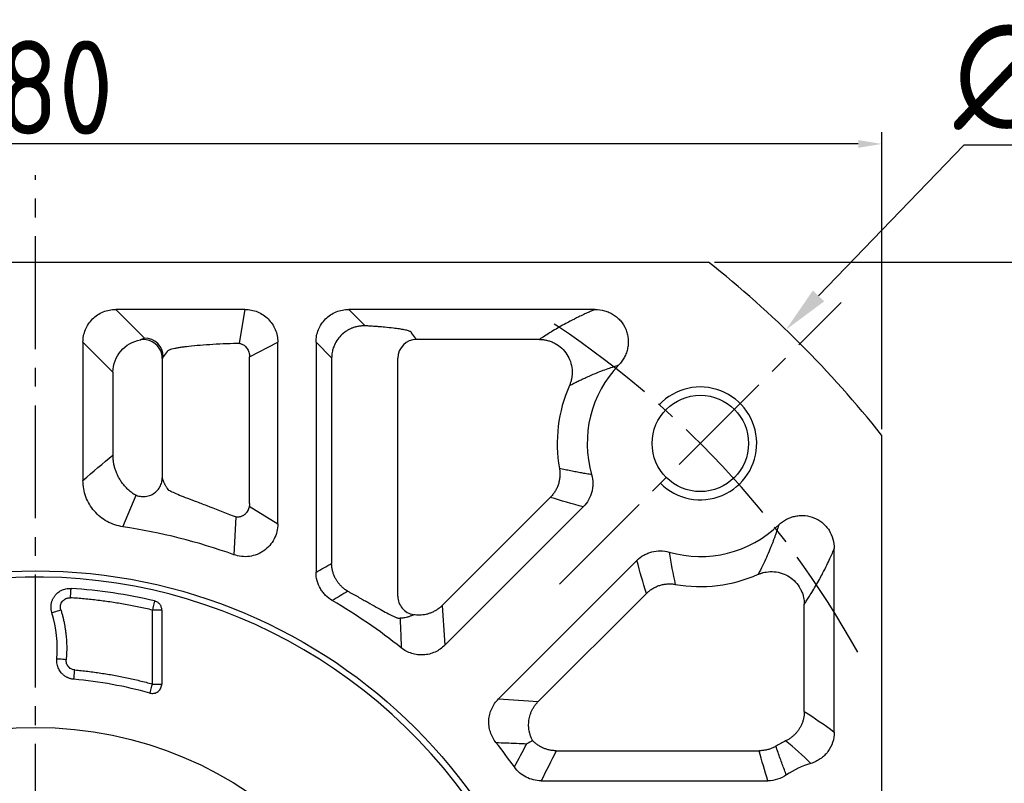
# Model space of a CAD drawing. Header units: millimetres. Extents: x 2020 to 3108, y 344 to 1109.
# Tile 10 of 17: x 2235 to 2340, y 861 to 942. Entities that reach past the tile are written whole.
import ezdxf

# ---------------------------------------------------------------- set-up
doc = ezdxf.new("R2010")
doc.units = ezdxf.units.MM
doc.linetypes.add('点画线', pattern=[18, 12, -2, 2, -2])
for name, color, linetype in [('6文字层', 3, 'Continuous'), ('7中心线层', 7, '点画线'), ('标注线', 7, 'Continuous')]:
    doc.layers.add(name, color=color, linetype=linetype)
doc.layers.add('粗实线', color=7, linetype='Continuous', lineweight=40)
doc.layers.add('细实线', color=211, linetype='Continuous', lineweight=18)
doc.styles.add('工程字', font='gbenor.shx', dxfattribs={"bigfont": 'gbcbig.shx'})
doc.dimstyles.new('ISO-25', dxfattribs={"dimtxt": 2.5, "dimasz": 2.5, "dimexe": 1.25, "dimexo": 0.625, "dimtad": 1, "dimtxsty": 'Standard', "dimcen": 2.5, "dimadec": 0, "dimazin": 0, "dimtfac": 1, "dimtmove": 0, "dimatfit": 3, "dimfxl": 1, "dimarcsym": 0})
doc.dimstyles.new('ISO-25-1', dxfattribs={"dimtxt": 11, "dimasz": 5, "dimexe": 1.25, "dimexo": 1, "dimgap": 2, "dimtad": 1, "dimtoh": 1, "dimtxsty": '工程字', "dimcen": 2, "dimadec": 0, "dimazin": 0, "dimtfac": 1, "dimtmove": 0, "dimatfit": 3, "dimfxl": 1, "dimarcsym": 0})

# ---------------------------------------------------------------- blocks, each defined once
blk = doc.blocks.new('*D111')
at = {"layer": '6文字层', "color": 0, "lineweight": -2}
for p, q in [((2308.87, 916.51), (2349.28, 916.51)), ((2348.03, 914.01), (2348.03, 739.01)), ((2308.87, 736.51), (2349.28, 736.51))]:
    blk.add_line(p, q, dxfattribs=at)
at = {"layer": '6文字层', "color": 0}
for points in [[(2348.45, 914.01), (2347.62, 914.01), (2348.03, 916.51)], [(2347.62, 739.01), (2348.45, 739.01), (2348.03, 736.51)]]:
    blk.add_solid(points, dxfattribs=at)
at = {"layer": 'Defpoints', "color": 0}
for p in [(2308.24, 916.51), (2308.24, 736.51), (2348.03, 736.51)]:
    blk.add_point(p, dxfattribs=at)
at = {"layer": '6文字层', "color": 0, "insert": (2342.03, 826.51), "char_height": 10, "attachment_point": 5, "rotation": 90, "style": '工程字'}
blk.add_mtext('180', dxfattribs=at)
blk = doc.blocks.new('*D113')
at = {"layer": '6文字层', "color": 0, "lineweight": -2}
for p, q in [((2236.66, 824.51), (2236.66, 828.51)), ((2234.66, 826.51), (2238.66, 826.51)), ((2127.82, 734.9), (2156.33, 758.89)), ((2101.06, 734.9), (2127.82, 734.9))]:
    blk.add_line(p, q, dxfattribs=at)
at = {"layer": '6文字层', "color": 0}
blk.add_solid([(2156.86, 758.26), (2155.79, 759.53), (2160.15, 762.11)], dxfattribs=at)
at = {"layer": 'Defpoints', "color": 0}
for p in [(2313.16, 890.91), (2160.15, 762.11)]:
    blk.add_point(p, dxfattribs=at)
at = {"layer": '6文字层', "color": 0, "insert": (2113.44, 742.4), "char_height": 11, "attachment_point": 5, "style": '工程字'}
blk.add_mtext('∅200', dxfattribs=at)
blk = doc.blocks.new('*D114')
at = {"layer": '6文字层', "color": 0, "lineweight": -2}
for p, q in [((2335.39, 928.93), (2319.94, 912.91)), ((2362.14, 928.93), (2335.39, 928.93)), ((2236.66, 824.51), (2236.66, 828.51)), ((2234.66, 826.51), (2238.66, 826.51))]:
    blk.add_line(p, q, dxfattribs=at)
at = {"layer": '6文字层', "color": 0}
blk.add_solid([(2319.34, 913.49), (2320.54, 912.33), (2316.47, 909.31)], dxfattribs=at)
at = {"layer": 'Defpoints', "color": 0}
for p in [(2316.47, 909.31), (2156.84, 743.72)]:
    blk.add_point(p, dxfattribs=at)
at = {"layer": '6文字层', "color": 0, "lineweight": 25, "insert": (2349.76, 936.43), "char_height": 11, "attachment_point": 5, "style": '工程字'}
blk.add_mtext('∅230{}{{\\H0.7x;}{}}', dxfattribs=at)
blk = doc.blocks.new('*D115')
at = {"layer": '6文字层', "color": 0, "lineweight": -2}
for p, q in [((2146.66, 898.73), (2146.66, 930.33)), ((2326.66, 898.73), (2326.66, 930.33)), ((2324.16, 929.08), (2149.16, 929.08))]:
    blk.add_line(p, q, dxfattribs=at)
at = {"layer": '6文字层', "color": 0}
for points in [[(2149.16, 929.49), (2149.16, 928.66), (2146.66, 929.08)], [(2324.16, 928.66), (2324.16, 929.49), (2326.66, 929.08)]]:
    blk.add_solid(points, dxfattribs=at)
at = {"layer": 'Defpoints', "color": 0}
for p in [(2146.66, 929.08), (2146.66, 898.1), (2326.66, 898.1)]:
    blk.add_point(p, dxfattribs=at)
at = {"layer": '6文字层', "color": 0, "insert": (2236.66, 935.08), "char_height": 10, "attachment_point": 5, "style": '工程字'}
blk.add_mtext('180', dxfattribs=at)
blk = doc.blocks.new('*D116')
at = {"layer": '6文字层', "color": 0, "lineweight": -2}
for p, q in [((2322.8, 740.37), (2325.04, 738.13)), ((2236.66, 726.64), (2236.66, 701.52))]:
    blk.add_line(p, q, dxfattribs=at)
blk.add_arc((2236.66, 826.51), 123.74, 271.1576, 313.8424, dxfattribs=at)
at = {"layer": '6文字层', "color": 0}
for points in [[(2322.66, 736.97), (2322.08, 737.56), (2324.15, 739.02)], [(2239.15, 703.21), (2239.16, 702.38), (2236.66, 702.77)]]:
    blk.add_solid(points, dxfattribs=at)
at = {"layer": 'Defpoints', "color": 0}
for p in [(2236.66, 925.76), (2292.38, 770.79), (2322.35, 740.81), (2236.66, 727.26), (2268.68, 706.99)]:
    blk.add_point(p, dxfattribs=at)
at = {"layer": '6文字层', "color": 0, "insert": (2281.71, 717.74), "char_height": 10, "attachment_point": 5, "rotation": 22.5}
blk.add_mtext('45%%d', dxfattribs=at)

msp = doc.modelspace()

# ---------------------------------------------------------------- linework, layer by layer
at = {"layer": '7中心线层'}
for p, q in [((2236.6554, 727.2648), (2236.6554, 925.7604)), ((2292.3782, 882.2353), (2322.3541, 912.2112))]:
    msp.add_line(p, q, dxfattribs=at)
msp.add_arc((2236.6554, 826.5126), 100, 29.009385, 57.167358, dxfattribs=at)
at = {"layer": '标注线'}
for p, q in [((2258.9203, 911.4779), (2258.3216, 907.8807)), ((2259.408, 906.4365), (2262.4118, 907.9864)), ((2245.9376, 888.3546), (2247.342, 891.7214)), ((2259.3831, 890.5483), (2262.4118, 888.6717)), ((2257.9667, 889.4026), (2257.743, 885.3846))]:
    msp.add_line(p, q, dxfattribs=at)
at = {"layer": '粗实线', "color": 0, "lineweight": 30}
for p, q in [((2165.0663, 916.5126), (2308.2445, 916.5126)), ((2326.6554, 898.1017), (2326.6554, 754.9235))]:
    msp.add_line(p, q, dxfattribs=at)
for centre, radius in [((2307.3661, 897.2233), 5.125), ((2236.6554, 826.5126), 57.15), ((2236.6554, 826.5126), 40.5)]:
    msp.add_circle(centre, radius, dxfattribs=at)
for radius, start, end in [(115, 38.49995, 51.50005), (56.5, 35.800973, 99.199034)]:
    msp.add_arc((2236.6554, 826.5126), radius, start, end, dxfattribs=at)
at = {"layer": '细实线', "color": 0, "lineweight": -3}
for p, q in [((2258.9203, 911.4779), (2245.1817, 911.4779)), ((2245.1817, 911.4779), (2248.2334, 908.4261)), ((2296.1774, 911.4779), (2269.9728, 911.4779)), ((2269.9728, 911.4779), (2271.7191, 909.7316)), ((2277.1822, 908.2862), (2276.6553, 908.9893)), ((2290.2479, 908.2862), (2277.1822, 908.2862)), ((2241.6902, 907.9864), (2241.6902, 893.2872)), ((2241.6902, 907.9864), (2244.8818, 904.7948)), ((2250.6554, 906.994), (2250.8005, 907.1332)), ((2262.4118, 888.6716), (2262.4118, 907.9864)), ((2266.4813, 907.9864), (2266.4813, 883.5163)), ((2266.4813, 907.9864), (2268.1464, 906.3213)), ((2250.1258, 906.271), (2250.1258, 893.5465)), ((2250.6554, 906.994), (2250.2307, 906.431)), ((2259.408, 890.8354), (2259.408, 906.4365)), ((2268.1464, 906.3213), (2268.1464, 884.4638)), ((2275.185, 880.9696), (2275.185, 906.2911)), ((2244.8818, 904.7948), (2244.8818, 895.9812)), ((2250.7802, 892.2844), (2250.6554, 892.4479)), ((2279.8997, 879.9766), (2291.409, 891.4859)), ((2280.1857, 875.7489), (2294.9147, 890.4779)), ((2321.6207, 866.5173), (2321.6207, 886.0331)), ((2300.6207, 884.7718), (2285.8917, 870.0429)), ((2301.6287, 881.2662), (2290.1194, 869.7569)), ((2318.429, 868.7099), (2318.429, 880.1051)), ((2250.0762, 879.4948), (2249.0775, 879.4948)), ((2249.0775, 871.6301), (2249.0775, 879.4948)), ((2250.0762, 879.4948), (2250.0762, 871.6301)), ((2249.0775, 871.6301), (2250.0762, 871.6301)), ((2292.046, 864.5302), (2313.6234, 864.5302)), ((2290.4257, 861.3385), (2314.5551, 861.3385))]:
    msp.add_line(p, q, dxfattribs=at)
at = {"layer": '细实线', "color": 0, "lineweight": -3, "flags": 128}
for points in [[(2240.3567, 880.8055), (2240.3698, 880.997), (2240.3824, 881.1813), (2240.394, 881.3516), (2240.4042, 881.5017), (2240.4127, 881.6259), (2240.4191, 881.7196), (2240.4231, 881.7793), (2240.4247, 881.8029)], [(2249.3057, 880.468), (2249.3004, 880.4451), (2249.2867, 880.3868), (2249.2652, 880.2953), (2249.2368, 880.1741), (2249.2025, 880.0277), (2249.1635, 879.8615), (2249.1213, 879.6816), (2249.0775, 879.4948)], [(2238.3807, 879.2117), (2238.4046, 879.2192), (2238.4627, 879.2373), (2238.5527, 879.2655), (2238.6716, 879.3027), (2238.8147, 879.3475), (2238.977, 879.3982), (2239.1524, 879.4531), (2239.3345, 879.5101)], [(2239.9056, 874.2078), (2239.7155, 874.2247), (2239.5325, 874.241), (2239.3631, 874.256), (2239.2137, 874.2693), (2239.0897, 874.2803), (2238.9956, 874.2887), (2238.9351, 874.2941), (2238.9101, 874.2963)], [(2240.7235, 872.1285), (2240.7257, 872.1535), (2240.7312, 872.214), (2240.7395, 872.3081), (2240.7506, 872.4321), (2240.7639, 872.5815), (2240.779, 872.7508), (2240.7954, 872.9339), (2240.8123, 873.124)], [(2248.8123, 870.6666), (2248.8189, 870.6907), (2248.835, 870.7493), (2248.8601, 870.8404), (2248.8931, 870.9604), (2248.933, 871.105), (2248.9781, 871.269), (2249.0269, 871.4462), (2249.0775, 871.6301)]]:
    msp.add_lwpolyline(points, dxfattribs=at)
at = {"layer": '细实线', "color": 0, "lineweight": -3}
for centre, radius, start, end in [((2248.2259, 906.4214), 2.0048, 0.275169, 89.786099), ((2277.1897, 906.2815), 2.0048, 90.213882, 179.72485), ((2307.3661, 897.2233), 12.0348, 136.113492, 196.0261), ((2307.3661, 897.2233), 15.2264, 156.139936, 190.084174), ((2236.6554, 826.5126), 62.5348, 70.292821, 81.463873), ((2307.3661, 897.2233), 12.0348, 253.973951, 313.880928), ((2307.3661, 897.2233), 15.2264, 259.915869, 293.860082), ((2236.6554, 826.5126), 55.4186, 76.804854, 86.100011), ((2236.6554, 826.5126), 62.5348, 51.545288, 59.694646), ((2226.2598, 875.42), 12.7001, 354.923723, 17.370871), ((2236.6554, 826.5126), 45.797, 74.606269, 84.903756), ((2236.6554, 826.5126), 62.5348, 35.474163, 38.454712), ((2321.6554, 854.5126), 12.2264, 115.25676, 120.753017), ((2321.6554, 854.5126), 9.0348, 106.281799, 124.561128)]:
    msp.add_arc(centre, radius, start, end, dxfattribs=at)
at = {"layer": '细实线', "color": 0, "lineweight": -2}
msp.add_arc((2307.3661, 897.2233), 6, 225.000055, 136.719135, dxfattribs=at)
at = {"layer": '细实线', "color": 0, "lineweight": -3}
for points, knots in [([(2241.6902, 907.9864), (2241.6898, 908.2171), (2241.7119, 908.444), (2241.7993, 908.8905), (2241.8658, 909.1124), (2242.04, 909.5359), (2242.1469, 909.7367), (2242.3997, 910.1166), (2242.5471, 910.2966), (2242.8693, 910.6191), (2243.0451, 910.7637), (2243.4271, 911.0188), (2243.6306, 911.1271), (2244.0512, 911.3006), (2244.2711, 911.3672), (2244.7227, 911.4561), (2244.951, 911.4782), (2245.1817, 911.4779)], [0, 0, 0, 0, 0.125, 0.125, 0.25, 0.25, 0.375, 0.375, 0.5, 0.5, 0.625, 0.625, 0.75, 0.75, 0.875, 0.875, 1, 1, 1, 1]), ([(2258.9203, 911.4779), (2259.151, 911.4782), (2259.3779, 911.4561), (2259.8244, 911.3687), (2260.0464, 911.3022), (2260.4699, 911.128), (2260.6707, 911.0212), (2261.0506, 910.7684), (2261.2305, 910.621), (2261.553, 910.2987), (2261.6977, 910.1229), (2261.9528, 909.741), (2262.0611, 909.5375), (2262.2346, 909.1169), (2262.3011, 908.8969), (2262.3901, 908.4453), (2262.4122, 908.2171), (2262.4118, 907.9864)], [0, 0, 0, 0, 0.125, 0.125, 0.25, 0.25, 0.375, 0.375, 0.5, 0.5, 0.625, 0.625, 0.75, 0.75, 0.875, 0.875, 1, 1, 1, 1]), ([(2266.4813, 907.9864), (2266.481, 908.2171), (2266.5031, 908.444), (2266.5905, 908.8905), (2266.6569, 909.1124), (2266.8312, 909.5359), (2266.938, 909.7367), (2267.1908, 910.1166), (2267.3382, 910.2966), (2267.6605, 910.6191), (2267.8363, 910.7637), (2268.2182, 911.0188), (2268.4217, 911.1271), (2268.8423, 911.3006), (2269.0623, 911.3672), (2269.5139, 911.4561), (2269.7421, 911.4782), (2269.9728, 911.4779)], [0, 0, 0, 0, 0.125, 0.125, 0.25, 0.25, 0.375, 0.375, 0.5, 0.5, 0.625, 0.625, 0.75, 0.75, 0.875, 0.875, 1, 1, 1, 1]), ([(2296.1774, 911.4785), (2296.064, 911.4299), (2295.81, 911.3209), (2295.4022, 911.1398), (2294.9307, 910.9232), (2294.2817, 910.613), (2293.5918, 910.2631), (2292.6022, 909.731), (2291.6904, 909.1986), (2290.8336, 908.6654), (2290.4215, 908.3986), (2290.2479, 908.2862)], [0, 0, 0, 0, 0.04588588, 0.10284505, 0.17088122, 0.24999778, 0.39498934, 0.49998328, 0.74998787, 0.89467027, 1, 1, 1, 1]), ([(2296.1778, 911.4779), (2296.5229, 911.479), (2296.8599, 911.4323), (2297.3536, 911.2903), (2297.5165, 911.2304), (2297.8276, 911.0896), (2297.9771, 911.0085), (2298.2641, 910.8245), (2298.4027, 910.7207), (2298.6616, 910.4946), (2298.7813, 910.3731), (2299.1119, 909.9837), (2299.296, 909.6859), (2299.4965, 909.2153), (2299.5515, 909.0538), (2299.6372, 908.7213), (2299.6677, 908.5503), (2299.7022, 908.2104), (2299.7067, 908.04), (2299.6904, 907.6984), (2299.6693, 907.5259), (2299.6027, 907.1899), (2299.5573, 907.0256), (2299.4432, 906.7041), (2299.3739, 906.546), (2299.133, 906.0899), (2298.9325, 905.8141), (2298.6925, 905.5662)], [0, 0, 0, 0, 0.125, 0.125, 0.1875, 0.1875, 0.25, 0.25, 0.3125, 0.3125, 0.375, 0.375, 0.5, 0.5, 0.5625, 0.5625, 0.625, 0.625, 0.6875, 0.6875, 0.75, 0.75, 0.8125, 0.8125, 0.875, 0.875, 1, 1, 1, 1]), ([(2271.7191, 909.7316), (2271.6534, 909.7321), (2271.524, 909.7332), (2271.3325, 909.7217), (2271.1475, 909.7016), (2270.9697, 909.673), (2270.7998, 909.6371), (2270.6383, 909.5949), (2270.4857, 909.5474), (2270.3421, 909.4956), (2270.2077, 909.4405), (2270.0827, 909.3833), (2269.9669, 909.3247), (2269.8604, 909.2659), (2269.7631, 909.2078), (2269.6747, 909.1511), (2269.5951, 909.0967), (2269.5242, 909.0454), (2269.4617, 908.9979), (2269.4074, 908.9548), (2269.3612, 908.9166), (2269.323, 908.8839), (2269.2926, 908.857), (2269.2697, 908.8363), (2269.2543, 908.8222), (2269.0812, 908.6616), (2268.7737, 908.3092), (2268.5046, 907.8403), (2268.3261, 907.4052), (2268.2344, 907.097), (2268.1767, 906.7761), (2268.1513, 906.5415), (2268.148, 906.3921), (2268.1464, 906.3213)], [0, 0, 0, 0, 0.03681467, 0.07262378, 0.10732691, 0.14084227, 0.17310345, 0.20405635, 0.23365629, 0.26186542, 0.28865046, 0.31398091, 0.3378276, 0.36016168, 0.380954, 0.40017485, 0.417794, 0.43378094, 0.44810541, 0.46073798, 0.47164809, 0.4808076, 0.48819536, 0.49379484, 0.49759381, 0.49958415, 0.62243565, 0.74936269, 0.78859302, 0.87447606, 0.92047497, 0.96233571, 1, 1, 1, 1]), ([(2276.6553, 908.9893), (2276.6538, 908.9981), (2276.6505, 909.0183), (2276.6262, 909.0524), (2276.5745, 909.094), (2276.4802, 909.143), (2276.2815, 909.216), (2275.9283, 909.3029), (2275.3722, 909.3987), (2274.682, 909.4904), (2273.9274, 909.5686), (2273.1883, 909.6315), (2272.6231, 909.6736), (2272.1426, 909.7059), (2271.8468, 909.7239), (2271.7191, 909.7316)], [0, 0, 0, 0, 0.03139653, 0.07185395, 0.12133299, 0.17980073, 0.24723564, 0.38545035, 0.50019506, 0.61409642, 0.75305258, 0.8344837, 0.90281553, 0.95800874, 1, 1, 1, 1]), ([(2250.1258, 906.271), (2250.1247, 906.5237), (2250.0735, 906.8005), (2249.8378, 907.3339), (2249.6521, 907.5879), (2249.1826, 907.9856), (2248.9013, 908.1271), (2248.3357, 908.2725), (2248.0537, 908.2779), (2247.8038, 908.238)], [0, 0, 0, 0, 0.25, 0.25, 0.5, 0.5, 0.75, 0.75, 1, 1, 1, 1]), ([(2290.2479, 908.2862), (2290.303, 908.2852), (2290.4144, 908.2832), (2290.5833, 908.2699), (2290.7552, 908.2485), (2290.9299, 908.2176), (2291.1748, 908.1614), (2291.5075, 908.0554), (2292.0369, 907.8114), (2292.6375, 907.3782), (2293.1949, 906.7144), (2293.5767, 905.9366), (2293.7213, 905.2539), (2293.7391, 904.7311), (2293.7171, 904.3854), (2293.6599, 904.0415), (2293.571, 903.7043), (2293.4842, 903.4894), (2293.441, 903.3824)], [0, 0, 0, 0, 0.02390443, 0.04839792, 0.07347298, 0.09911888, 0.12532147, 0.18251064, 0.25025441, 0.37752122, 0.49986418, 0.6223631, 0.74947393, 0.79887206, 0.84900301, 0.89948705, 0.94994253, 1, 1, 1, 1]), ([(2250.8005, 907.1332), (2250.8077, 907.1412), (2250.8498, 907.188), (2251.0983, 907.2597), (2251.4487, 907.3455), (2251.821, 907.4148), (2252.231, 907.4782), (2252.8628, 907.5609), (2253.7994, 907.657), (2255.1288, 907.7567), (2256.5587, 907.8382), (2257.5894, 907.8769), (2258.0937, 907.8959)], [0, 0, 0, 0, 0.02399186, 0.13985025, 0.21859202, 0.29339468, 0.3642584, 0.43118363, 0.58214368, 0.72725978, 0.86654158, 1, 1, 1, 1]), ([(2258.0937, 907.8959), (2258.1204, 907.8962), (2258.1802, 907.897), (2258.2798, 907.8886), (2258.4008, 907.8674), (2258.5364, 907.8268), (2258.7466, 907.7323), (2258.9581, 907.5736), (2259.1394, 907.3496), (2259.2574, 907.145), (2259.3431, 906.9213), (2259.3988, 906.6828), (2259.4049, 906.5188), (2259.408, 906.4365)], [0, 0, 0, 0, 0.03837653, 0.08595624, 0.14290061, 0.21299936, 0.28553572, 0.46525359, 0.57064816, 0.67507405, 0.78194148, 0.89047955, 1, 1, 1, 1]), ([(2293.441, 903.3824), (2293.5996, 903.4641), (2293.9038, 903.6206), (2294.3538, 903.8418), (2294.7725, 904.0408), (2295.1589, 904.2182), (2295.5107, 904.3745), (2295.8256, 904.5103), (2296.2682, 904.6962), (2296.8315, 904.9222), (2297.5183, 905.1767), (2298.1269, 905.3871), (2298.5168, 905.5106), (2298.6925, 905.5662)], [0, 0, 0, 0, 0.10417354, 0.19980515, 0.28689801, 0.36545575, 0.43548216, 0.49698098, 0.54995691, 0.69036522, 0.81216906, 0.91537253, 1, 1, 1, 1]), ([(2246.9703, 891.9254), (2246.9133, 891.9673), (2246.799, 892.0513), (2246.634, 892.1867), (2246.4738, 892.3292), (2246.3195, 892.4793), (2246.1712, 892.6362), (2246.0296, 892.7998), (2245.8951, 892.9695), (2245.7681, 893.1449), (2245.6488, 893.3255), (2245.5377, 893.5108), (2245.4098, 893.7466), (2245.2721, 894.0405), (2245.136, 894.3995), (2245.0255, 894.7769), (2244.9444, 895.1691), (2244.8922, 895.5722), (2244.8853, 895.8445), (2244.8818, 895.9812)], [0, 0, 0, 0, 0.0447969, 0.08984828, 0.13511513, 0.18055723, 0.22613342, 0.27180179, 0.3175199, 0.36324502, 0.40893442, 0.45454554, 0.50003629, 0.57881508, 0.65989769, 0.74294507, 0.8275829, 0.91340859, 1, 1, 1, 1]), ([(2292.3749, 894.5572), (2292.385, 894.4945), (2292.4052, 894.3683), (2292.4224, 894.1762), (2292.4297, 893.9815), (2292.4258, 893.7849), (2292.4108, 893.5874), (2292.3845, 893.39), (2292.3467, 893.1936), (2292.2977, 892.9992), (2292.2375, 892.8078), (2292.1664, 892.6203), (2292.085, 892.4376), (2291.9936, 892.2606), (2291.8928, 892.0901), (2291.7835, 891.9267), (2291.666, 891.7712), (2291.542, 891.6235), (2291.4532, 891.5315), (2291.409, 891.4859)], [0, 0, 0, 0, 0.0569585, 0.11459531, 0.17283331, 0.23158999, 0.29077806, 0.35030614, 0.4100796, 0.47000141, 0.52997306, 0.58989558, 0.64967046, 0.70920067, 0.76839157, 0.8271518, 0.88539406, 0.94303583, 1, 1, 1, 1]), ([(2295.7991, 893.9008), (2295.6203, 893.9284), (2295.2574, 893.9844), (2294.7076, 894.079), (2294.1436, 894.183), (2293.5658, 894.2975), (2292.9741, 894.4219), (2292.5765, 894.5117), (2292.3749, 894.5572)], [0, 0, 0, 0, 0.1546811, 0.31415652, 0.4784262, 0.64749006, 0.82134803, 1, 1, 1, 1]), ([(2246.9703, 891.9254), (2247.0906, 891.8415), (2247.2288, 891.765), (2247.5394, 891.6437), (2247.7119, 891.5991), (2248.0794, 891.559), (2248.2742, 891.564), (2248.6634, 891.6335), (2248.8574, 891.6983), (2249.2172, 891.8832), (2249.3827, 892.003), (2249.6653, 892.2786), (2249.7823, 892.4339), (2249.9627, 892.7553), (2250.0262, 892.9212), (2250.1071, 893.2437), (2250.1247, 893.4002), (2250.1258, 893.5465)], [0, 0, 0, 0, 0.125, 0.125, 0.25, 0.25, 0.375, 0.375, 0.5, 0.5, 0.625, 0.625, 0.75, 0.75, 0.875, 0.875, 1, 1, 1, 1]), ([(2250.6424, 892.4639), (2250.6208, 892.4978), (2250.5776, 892.5656), (2250.5129, 892.6773), (2250.4483, 892.7971), (2250.3912, 892.9117), (2250.3267, 893.0482), (2250.2587, 893.2025), (2250.1867, 893.3809), (2250.1439, 893.4975), (2250.1258, 893.5465)], [0, 0, 0, 0, 0.12497818, 0.24997825, 0.37499053, 0.50000686, 0.58100945, 0.7500059, 0.89498833, 1, 1, 1, 1]), ([(2295.7991, 893.9008), (2295.8853, 893.6011), (2295.9303, 893.2967), (2295.9372, 892.8334), (2295.9291, 892.6768), (2295.8923, 892.3698), (2295.8639, 892.2186), (2295.7486, 891.7719), (2295.6298, 891.4798), (2295.3239, 890.9455), (2295.1353, 890.6983), (2294.9147, 890.4779)], [0, 0, 0, 0, 0.25, 0.25, 0.375, 0.375, 0.5, 0.5, 0.75, 0.75, 1, 1, 1, 1]), ([(2245.9376, 888.3546), (2245.6432, 888.3986), (2245.3527, 888.4687), (2244.7888, 888.6596), (2244.5153, 888.7806), (2243.9999, 889.0655), (2243.7566, 889.2296), (2243.2988, 889.6015), (2243.0841, 889.8105), (2242.7008, 890.2566), (2242.5297, 890.4952), (2242.2296, 891.0043), (2242.1015, 891.2745), (2241.8978, 891.8255), (2241.8205, 892.109), (2241.7162, 892.692), (2241.6899, 892.9895), (2241.6902, 893.2872)], [0, 0, 0, 0, 0.125, 0.125, 0.25, 0.25, 0.375, 0.375, 0.5, 0.5, 0.625, 0.625, 0.75, 0.75, 0.875, 0.875, 1, 1, 1, 1]), ([(2250.6554, 892.4479), (2250.6536, 892.4495), (2250.6492, 892.4534), (2250.6449, 892.4601), (2250.6424, 892.4639)], [0, 0, 0, 0, 0.41677061, 1, 1, 1, 1]), ([(2257.6896, 889.4809), (2256.7213, 889.8679), (2255.2613, 890.4514), (2253.6405, 891.0563), (2252.5918, 891.4521), (2251.7428, 891.7864), (2251.1458, 892.0585), (2250.8255, 892.2229), (2250.7821, 892.2818), (2250.7802, 892.2844)], [0, 0, 0, 0, 0.28185424, 0.42497438, 0.56961051, 0.70966633, 0.85085627, 0.99332381, 1, 1, 1, 1]), ([(2259.408, 890.8354), (2259.4072, 890.7972), (2259.4057, 890.7209), (2259.3935, 890.6075), (2259.3745, 890.4962), (2259.3482, 890.3872), (2259.315, 890.2812), (2259.2744, 890.1753), (2259.2099, 890.0418), (2259.1204, 889.8998), (2259.0036, 889.7599), (2258.9176, 889.6811), (2258.8565, 889.6322), (2258.8148, 889.6008), (2258.745, 889.5543), (2258.6453, 889.4993), (2258.5137, 889.4446), (2258.3486, 889.4012), (2258.1512, 889.3827), (2257.9233, 889.4002), (2257.7708, 889.4529), (2257.6896, 889.4809)], [0, 0, 0, 0, 0.04253073, 0.08472424, 0.12660248, 0.1681743, 0.20943856, 0.25038741, 0.29477948, 0.37545597, 0.43864817, 0.50079319, 0.50835879, 0.52849504, 0.56089603, 0.60507811, 0.66069634, 0.72764729, 0.80614853, 0.89670542, 1, 1, 1, 1]), ([(2315.7079, 888.5486), (2315.9559, 888.7887), (2316.2311, 888.989), (2316.6853, 889.2293), (2316.8442, 889.2993), (2317.166, 889.4138), (2317.33, 889.4591), (2317.6645, 889.5258), (2317.8362, 889.5472), (2318.1798, 889.564), (2318.3504, 889.5596), (2318.8589, 889.5084), (2319.1981, 889.4215), (2319.6692, 889.2213), (2319.8209, 889.143), (2320.1133, 888.9629), (2320.2539, 888.8608), (2320.5146, 888.6398), (2320.6361, 888.5201), (2320.8613, 888.2626), (2320.9657, 888.1236), (2321.2434, 887.6909), (2321.385, 887.3777), (2321.5754, 886.7163), (2321.622, 886.3784), (2321.6207, 886.0331)], [0, 0, 0, 0, 0.125, 0.125, 0.1875, 0.1875, 0.25, 0.25, 0.3125, 0.3125, 0.375, 0.375, 0.5, 0.5, 0.5625, 0.5625, 0.625, 0.625, 0.6875, 0.6875, 0.75, 0.75, 0.875, 0.875, 1, 1, 1, 1]), ([(2262.4118, 888.6716), (2262.4124, 888.39), (2262.38, 888.114), (2262.2511, 887.5729), (2262.1528, 887.3061), (2261.8995, 886.8119), (2261.7423, 886.5787), (2261.3747, 886.1556), (2261.1686, 885.9694), (2260.8262, 885.7278), (2260.7058, 885.6534), (2260.4597, 885.5211), (2260.3335, 885.4628), (2259.9454, 885.3112), (2259.6704, 885.2405), (2259.1178, 885.168), (2258.8399, 885.1649), (2258.281, 885.2258), (2258.0078, 885.2891), (2257.743, 885.3846)], [0, 0, 0, 0, 0.125, 0.125, 0.25, 0.25, 0.375, 0.375, 0.5, 0.5, 0.5625, 0.5625, 0.625, 0.625, 0.75, 0.75, 0.875, 0.875, 1, 1, 1, 1]), ([(2315.7086, 888.5485), (2315.6752, 888.4423), (2315.6074, 888.2269), (2315.5022, 887.9093), (2315.3926, 887.5895), (2315.2783, 887.2686), (2315.1593, 886.9461), (2315.0356, 886.6222), (2314.9072, 886.2968), (2314.6955, 885.7776), (2314.3885, 885.0684), (2313.9726, 884.1755), (2313.6774, 883.5965), (2313.5252, 883.2982)], [0, 0, 0, 0, 0.05093597, 0.10339114, 0.15736615, 0.21286157, 0.26987792, 0.32841568, 0.38847526, 0.45005705, 0.62191228, 0.80522503, 1, 1, 1, 1]), ([(2300.6207, 884.7718), (2300.8411, 884.9925), (2301.0856, 885.1793), (2301.4875, 885.4098), (2301.6285, 885.4785), (2301.9149, 885.5951), (2302.061, 885.6434), (2302.5076, 885.759), (2302.8206, 885.7966), (2303.4362, 885.7877), (2303.7439, 885.7425), (2304.0436, 885.6562)], [0, 0, 0, 0, 0.25, 0.25, 0.375, 0.375, 0.5, 0.5, 0.75, 0.75, 1, 1, 1, 1]), ([(2318.429, 880.1051), (2318.4993, 880.2134), (2318.6584, 880.4586), (2318.9251, 880.8786), (2319.388, 881.6269), (2319.8736, 882.459), (2320.4056, 883.4484), (2320.7804, 884.1871), (2321.1316, 884.9268), (2321.3967, 885.5123), (2321.5528, 885.8753), (2321.6207, 886.0331)], [0, 0, 0, 0, 0.06585399, 0.14919113, 0.25001226, 0.5000169, 0.60504484, 0.75000244, 0.85259394, 0.93592371, 1, 1, 1, 1]), ([(2269.8687, 881.4956), (2269.8153, 881.5277), (2269.7089, 881.5916), (2269.5563, 881.6978), (2269.4104, 881.8105), (2269.2721, 881.9296), (2269.1417, 882.0543), (2269.0196, 882.1839), (2268.9059, 882.3175), (2268.8009, 882.4545), (2268.7046, 882.594), (2268.5818, 882.7917), (2268.4446, 883.0566), (2268.312, 883.3962), (2268.2172, 883.7475), (2268.1579, 884.1046), (2268.1502, 884.3446), (2268.1464, 884.4638)], [0, 0, 0, 0, 0.05302011, 0.10556537, 0.15755891, 0.20892565, 0.25959324, 0.30949287, 0.35855999, 0.40673499, 0.45396372, 0.50019793, 0.60088427, 0.70165518, 0.80206076, 0.9016516, 1, 1, 1, 1]), ([(2268.211, 880.5019), (2267.9465, 880.6564), (2267.7076, 880.8414), (2267.3869, 881.1639), (2267.2858, 881.2799), (2267.1015, 881.5217), (2267.0179, 881.6476), (2266.7926, 882.0405), (2266.6751, 882.3269), (2266.5205, 882.9109), (2266.4812, 883.21), (2266.4813, 883.5163)], [0, 0, 0, 0, 0.25, 0.25, 0.375, 0.375, 0.5, 0.5, 0.75, 0.75, 1, 1, 1, 1]), ([(2313.5252, 883.2982), (2313.5688, 883.3166), (2313.6568, 883.3538), (2313.793, 883.4033), (2313.9304, 883.4474), (2314.1171, 883.4986), (2314.5403, 883.587), (2315.2258, 883.615), (2316.08, 883.4337), (2316.8582, 883.0515), (2317.5217, 882.4938), (2317.9444, 881.9075), (2318.1919, 881.3804), (2318.3129, 881.0106), (2318.3841, 880.6729), (2318.4214, 880.3863), (2318.4265, 880.1976), (2318.429, 880.1051)], [0, 0, 0, 0, 0.02053089, 0.04150111, 0.06290655, 0.08314186, 0.12555981, 0.25040648, 0.37748416, 0.50035896, 0.62252564, 0.74972979, 0.81018156, 0.87471606, 0.91806169, 0.95983954, 1, 1, 1, 1]), ([(2301.6287, 881.2662), (2301.6744, 881.3103), (2301.7663, 881.3992), (2301.914, 881.5232), (2302.0695, 881.6407), (2302.2329, 881.75), (2302.4034, 881.8508), (2302.5804, 881.9422), (2302.7631, 882.0236), (2302.9506, 882.0947), (2303.142, 882.1549), (2303.3364, 882.2039), (2303.5328, 882.2417), (2303.7302, 882.268), (2303.9277, 882.283), (2304.1243, 882.2869), (2304.319, 882.2796), (2304.5111, 882.2624), (2304.6373, 882.2422), (2304.7001, 882.2321)], [0, 0, 0, 0, 0.0569642, 0.11460601, 0.1728483, 0.23160855, 0.29079947, 0.35032969, 0.41010458, 0.4700271, 0.52999876, 0.58992056, 0.64969401, 0.70922207, 0.76841012, 0.82716677, 0.88540475, 0.94304154, 1, 1, 1, 1]), ([(2238.3807, 879.2117), (2238.3672, 879.2587), (2238.3399, 879.3529), (2238.3123, 879.498), (2238.2947, 879.6449), (2238.2882, 879.7927), (2238.2926, 879.9398), (2238.3075, 880.0849), (2238.3326, 880.2266), (2238.3672, 880.3637), (2238.4103, 880.4952), (2238.461, 880.6202), (2238.5181, 880.738), (2238.5806, 880.8482), (2238.6473, 880.9504), (2238.7322, 881.065), (2238.8449, 881.1948), (2238.9967, 881.3382), (2239.1781, 881.4755), (2239.3884, 881.5985), (2239.6247, 881.6997), (2239.8813, 881.771), (2240.1509, 881.8105), (2240.3333, 881.8054), (2240.4247, 881.8029)], [0, 0, 0, 0, 0.03779016, 0.07584861, 0.11402646, 0.15216944, 0.19012094, 0.22772512, 0.26483006, 0.30129062, 0.33697094, 0.37174657, 0.40550593, 0.43815135, 0.46959954, 0.49978146, 0.54841046, 0.60228143, 0.66097619, 0.72389457, 0.79025239, 0.8591036, 0.9293881, 1, 1, 1, 1]), ([(2269.8687, 881.4956), (2269.5906, 881.3301), (2269.0378, 881.0009), (2268.4855, 880.6676), (2268.211, 880.5019)], [0, 0, 0, 0, 0.50295526, 1, 1, 1, 1]), ([(2269.8687, 881.4956), (2269.965, 881.4433), (2270.1571, 881.3388), (2270.438, 881.185), (2270.7126, 881.0338), (2270.9805, 880.8856), (2271.242, 880.7403), (2271.497, 880.5982), (2271.7457, 880.4593), (2272.2324, 880.1867), (2272.9106, 879.8054), (2273.7003, 879.3666), (2274.3589, 879.0149), (2274.7744, 878.8134), (2275.0237, 878.7083), (2275.1658, 878.6567), (2275.2801, 878.6255), (2275.3691, 878.613), (2275.4055, 878.6218), (2275.4237, 878.6263)], [0, 0, 0, 0, 0.03177884, 0.06340817, 0.09490792, 0.12629825, 0.15759952, 0.18883226, 0.22001714, 0.25117494, 0.37671495, 0.49983879, 0.624614, 0.74874414, 0.7997141, 0.85018119, 0.90028717, 0.95017748, 1, 1, 1, 1]), ([(2275.185, 880.9696), (2275.1871, 880.5083), (2275.3555, 880.0487), (2275.6528, 879.6941), (2275.9548, 879.3339), (2276.3874, 879.0851), (2276.8504, 879.0053)], [0.007829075, 0.007829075, 0.007829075, 0.007829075, 0.5, 0.5, 0.5, 1, 1, 1, 1]), ([(2239.3345, 879.5101), (2239.3257, 879.5414), (2239.3081, 879.6039), (2239.2937, 879.7002), (2239.2879, 879.7971), (2239.2915, 879.8939), (2239.3038, 879.989), (2239.3293, 880.0991), (2239.3851, 880.2512), (2239.5363, 880.5017), (2239.7578, 880.6734), (2239.9818, 880.7624), (2240.1046, 880.7943), (2240.2402, 880.8098), (2240.3211, 880.8068), (2240.3567, 880.8055)], [0, 0, 0, 0, 0.05040645, 0.10058563, 0.15063478, 0.20062075, 0.25058991, 0.29898795, 0.37566462, 0.50071535, 0.74914836, 0.7893403, 0.87449752, 0.94482393, 1, 1, 1, 1]), ([(2249.0775, 879.4948), (2248.8382, 879.5499), (2248.3596, 879.6602), (2247.6394, 879.8132), (2246.9178, 879.957), (2246.1947, 880.0908), (2245.4701, 880.2149), (2244.744, 880.329), (2244.0165, 880.4333), (2243.2875, 880.5278), (2242.557, 880.6125), (2241.825, 880.6871), (2241.0916, 880.7526), (2240.6017, 880.7879), (2240.3567, 880.8055)], [0, 0, 0, 0, 0.08347318, 0.16687013, 0.25020605, 0.33349616, 0.41675572, 0.5, 0.58324428, 0.66650384, 0.74979395, 0.83312987, 0.91652682, 1, 1, 1, 1]), ([(2250.0762, 879.4948), (2250.0761, 879.5982), (2250.0596, 879.7076), (2249.9876, 879.9209), (2249.932, 880.0246), (2249.788, 880.2064), (2249.6999, 880.2843), (2249.5089, 880.4033), (2249.4063, 880.4443), (2249.3057, 880.468)], [0, 0, 0, 0, 0.25, 0.25, 0.5, 0.5, 0.75, 0.75, 1, 1, 1, 1]), ([(2279.8997, 879.9766), (2279.8531, 879.9316), (2279.7602, 879.842), (2279.6123, 879.7183), (2279.4599, 879.6034), (2279.3033, 879.4984), (2279.1437, 879.4033), (2278.9822, 879.3182), (2278.8198, 879.2431), (2278.6575, 879.1778), (2278.4442, 879.104), (2278.1747, 879.0318), (2277.8458, 878.9764), (2277.5126, 878.9531), (2277.1791, 878.9594), (2276.9597, 878.99), (2276.8504, 879.0053)], [0, 0, 0, 0, 0.05848651, 0.11653966, 0.1740176, 0.23078257, 0.2867024, 0.34165177, 0.39551333, 0.44817855, 0.49954838, 0.59926272, 0.69961697, 0.80016056, 0.90043775, 1, 1, 1, 1]), ([(2239.3345, 879.5101), (2239.3718, 879.3876), (2239.4462, 879.1428), (2239.5447, 878.7722), (2239.6334, 878.3996), (2239.7114, 878.0247), (2239.7789, 877.6476), (2239.8359, 877.2683), (2239.8939, 876.7921), (2239.9417, 876.2186), (2239.964, 875.5482), (2239.9556, 874.8773), (2239.9223, 874.4312), (2239.9056, 874.2078)], [0, 0, 0, 0, 0.07155866, 0.14298134, 0.21432398, 0.28564269, 0.35699366, 0.42843297, 0.50001652, 0.62514378, 0.74998282, 0.87483461, 1, 1, 1, 1]), ([(2276.8504, 879.0053), (2276.8005, 878.9801), (2276.7034, 878.9311), (2276.5622, 878.8686), (2276.4299, 878.8156), (2276.3063, 878.772), (2276.1466, 878.7225), (2275.9544, 878.677), (2275.7343, 878.6444), (2275.5945, 878.642), (2275.5279, 878.6408)], [0, 0, 0, 0, 0.11306313, 0.21959326, 0.31959027, 0.41305454, 0.49998695, 0.68185976, 0.84852931, 1, 1, 1, 1]), ([(2275.4237, 878.6263), (2275.4475, 878.0999), (2275.4945, 877.0574), (2275.5286, 876.0048), (2275.5455, 875.4836)], [0, 0, 0, 0, 0.50485221, 1, 1, 1, 1]), ([(2280.1857, 875.7489), (2279.8845, 875.4476), (2279.528, 875.2012), (2278.946, 874.9399), (2278.7434, 874.8704), (2278.3338, 874.7706), (2278.1261, 874.7396), (2277.7048, 874.7156), (2277.4904, 874.7232), (2277.073, 874.7763), (2276.8678, 874.8216), (2276.2629, 875.0141), (2275.8791, 875.2186), (2275.5455, 875.4836)], [0, 0, 0, 0, 0.25, 0.25, 0.375, 0.375, 0.5, 0.5, 0.625, 0.625, 0.75, 0.75, 1, 1, 1, 1]), ([(2240.7235, 872.1285), (2240.6778, 872.1336), (2240.5862, 872.1436), (2240.4507, 872.1707), (2240.3176, 872.2062), (2240.1881, 872.2508), (2240.0631, 872.3035), (2239.9434, 872.3637), (2239.8299, 872.4307), (2239.723, 872.5036), (2239.6233, 872.5813), (2239.531, 872.663), (2239.4464, 872.7477), (2239.3417, 872.8655), (2239.2217, 873.0273), (2239.0982, 873.2448), (2238.9991, 873.4868), (2238.9316, 873.7477), (2238.8969, 874.0204), (2238.9057, 874.2042), (2238.9101, 874.2963)], [0, 0, 0, 0, 0.04401419, 0.08806142, 0.13199444, 0.1756658, 0.21893037, 0.26164773, 0.30368437, 0.34491558, 0.38522702, 0.42451581, 0.46269132, 0.49967551, 0.5750843, 0.65487852, 0.73828238, 0.82434181, 0.91196765, 1, 1, 1, 1]), ([(2240.8123, 873.124), (2240.7786, 873.128), (2240.7016, 873.1371), (2240.575, 873.171), (2240.4116, 873.2402), (2240.2588, 873.3454), (2240.1274, 873.4798), (2240.0231, 873.6286), (2239.9428, 873.8116), (2239.8991, 874.0135), (2239.9035, 874.1447), (2239.9056, 874.2078)], [0, 0, 0, 0, 0.06491544, 0.14832499, 0.24989747, 0.40331615, 0.49959657, 0.60855343, 0.74939152, 0.87949219, 1, 1, 1, 1]), ([(2240.8123, 873.124), (2241.0454, 873.1022), (2241.5113, 873.0586), (2242.2085, 872.9801), (2242.9039, 872.8919), (2243.5974, 872.7933), (2244.2891, 872.6843), (2244.9789, 872.565), (2245.6668, 872.4353), (2246.3528, 872.2952), (2247.037, 872.1449), (2247.7193, 871.9841), (2248.3999, 871.8136), (2248.8516, 871.6913), (2249.0775, 871.6301)], [0, 0, 0, 0, 0.08350503, 0.16691648, 0.250253, 0.33353327, 0.41677602, 0.5, 0.58322398, 0.66646673, 0.749747, 0.83308352, 0.91649497, 1, 1, 1, 1]), ([(2248.8123, 870.6666), (2248.9398, 870.6318), (2249.0884, 870.6195), (2249.3944, 870.6712), (2249.5505, 870.7365), (2249.8127, 870.9364), (2249.917, 871.0696), (2250.0482, 871.3512), (2250.0758, 871.4978), (2250.0762, 871.6301)], [0, 0, 0, 0, 0.25, 0.25, 0.5, 0.5, 0.75, 0.75, 1, 1, 1, 1]), ([(2285.6264, 865.4027), (2285.3609, 865.737), (2285.1566, 866.12), (2284.9633, 866.7292), (2284.9175, 866.9388), (2284.8653, 867.3579), (2284.8584, 867.5682), (2284.8832, 867.9903), (2284.9155, 868.2027), (2285.0168, 868.6119), (2285.0856, 868.8108), (2285.2602, 869.1973), (2285.3657, 869.3833), (2285.6056, 869.7298), (2285.7408, 869.892), (2285.8917, 870.0429)], [0, 0, 0, 0, 0.25, 0.25, 0.375, 0.375, 0.5, 0.5, 0.625, 0.625, 0.75, 0.75, 0.875, 0.875, 1, 1, 1, 1]), ([(2289.534, 865.5978), (2289.5056, 865.6514), (2289.4484, 865.7592), (2289.3729, 865.9274), (2289.3049, 866.1013), (2289.2458, 866.2808), (2289.1959, 866.4651), (2289.1338, 866.7571), (2289.0859, 867.1951), (2289.1107, 867.6708), (2289.1841, 868.0702), (2289.2657, 868.367), (2289.3768, 868.6643), (2289.518, 868.9575), (2289.6897, 869.2408), (2289.8883, 869.5115), (2290.0422, 869.6749), (2290.1194, 869.7569)], [0, 0, 0, 0, 0.04038344, 0.08134361, 0.12283493, 0.16480763, 0.20720797, 0.24997858, 0.36365209, 0.49969652, 0.56556862, 0.63393544, 0.70446732, 0.77678202, 0.85045261, 0.92501863, 1, 1, 1, 1]), ([(2318.429, 868.7099), (2318.428, 868.6487), (2318.4259, 868.5264), (2318.4106, 868.3436), (2318.3863, 868.1623), (2318.3526, 867.9832), (2318.3099, 867.8071), (2318.2584, 867.6348), (2318.1988, 867.4669), (2318.1313, 867.3039), (2318.0567, 867.1466), (2317.9755, 866.9952), (2317.8634, 866.8087), (2317.7101, 866.5896), (2317.5038, 866.3453), (2317.2712, 866.1166), (2317.0143, 865.9084), (2316.7371, 865.722), (2316.5383, 865.6209), (2316.4387, 865.5702)], [0, 0, 0, 0, 0.04681982, 0.09360783, 0.14028452, 0.186771, 0.23298968, 0.27886504, 0.3243242, 0.36929759, 0.41371942, 0.45752812, 0.5006667, 0.58022482, 0.66179688, 0.74499996, 0.82940892, 0.91456724, 1, 1, 1, 1]), ([(2321.6207, 866.5173), (2321.6208, 866.1416), (2321.5621, 865.776), (2321.3267, 865.0647), (2321.1544, 864.7345), (2320.8185, 864.2857), (2320.6939, 864.1449), (2320.4267, 863.8879), (2320.2832, 863.7705), (2319.9764, 863.5583), (2319.8131, 863.464), (2319.4769, 863.3041), (2319.3028, 863.2376), (2319.1224, 863.185)], [0, 0, 0, 0, 0.25, 0.25, 0.5, 0.5, 0.625, 0.625, 0.75, 0.75, 0.875, 0.875, 1, 1, 1, 1]), ([(2285.6264, 865.4027), (2285.9879, 865.3911), (2286.716, 865.3678), (2287.8095, 865.325), (2288.5396, 865.2913), (2288.9071, 865.2743)], [0, 0, 0, 0, 0.32883467, 0.662168, 1, 1, 1, 1]), ([(2292.046, 864.5302), (2291.9864, 864.5311), (2291.8675, 864.533), (2291.6899, 864.5474), (2291.5141, 864.57), (2291.3407, 864.6015), (2291.1703, 864.6412), (2291.0037, 864.6889), (2290.8414, 864.7442), (2290.5888, 864.8442), (2290.2798, 865.0006), (2289.9545, 865.2202), (2289.7148, 865.4175), (2289.5878, 865.5441), (2289.534, 865.5978)], [0, 0, 0, 0, 0.06374332, 0.12729711, 0.19056275, 0.25344364, 0.31584599, 0.37767957, 0.43885837, 0.49930116, 0.66831924, 0.8082044, 0.91863346, 1, 1, 1, 1]), ([(2315.4036, 865.0197), (2315.35, 864.989), (2315.2426, 864.9274), (2315.0751, 864.8458), (2314.903, 864.7723), (2314.7267, 864.7082), (2314.5469, 864.6535), (2314.3644, 864.6086), (2314.1801, 864.5735), (2313.9947, 864.5487), (2313.809, 864.5331), (2313.6851, 864.5312), (2313.6234, 864.5302)], [0, 0, 0, 0, 0.09913901, 0.19884794, 0.29898872, 0.39941959, 0.49999629, 0.60057329, 0.70100505, 0.80114731, 0.90085832, 1, 1, 1, 1]), ([(2316.5301, 861.9529), (2316.4558, 862.1398), (2316.304, 862.5214), (2316.0808, 863.1089), (2315.8554, 863.7223), (2315.628, 864.3618), (2315.4793, 864.7977), (2315.4036, 865.0197)], [0, 0, 0, 0, 0.18446213, 0.37669325, 0.57669331, 0.78446225, 1, 1, 1, 1]), ([(2290.4257, 861.3385), (2290.1464, 861.3384), (2289.8726, 861.3711), (2289.3359, 861.5005), (2289.0717, 861.5988), (2288.5818, 861.8511), (2288.3507, 862.0071), (2287.9305, 862.3714), (2287.7443, 862.5762), (2287.5823, 862.8038)], [0, 0, 0, 0, 0.25, 0.25, 0.5, 0.5, 0.75, 0.75, 1, 1, 1, 1]), ([(2316.5301, 861.9529), (2316.2408, 861.7534), (2315.9227, 861.5989), (2315.2528, 861.3908), (2314.9066, 861.3384), (2314.5551, 861.3385)], [0, 0, 0, 0, 0.5, 0.5, 1, 1, 1, 1])]:
    msp.add_open_spline(points, degree=3, knots=knots, dxfattribs=at)
for points in [[(2244.8818, 904.7948), (2244.8865, 906.4797), (2246.1419, 907.959), (2247.8038, 908.238)], [(2247.8038, 908.238), (2247.9457, 908.3157), (2248.0895, 908.3787), (2248.2334, 908.4261)], [(2250.2307, 906.431), (2250.1956, 906.3841), (2250.1605, 906.3306), (2250.1258, 906.271)], [(2241.6902, 893.2872), (2242.754, 894.2033), (2243.8179, 895.1006), (2244.8818, 895.9812)], [(2294.9147, 890.4779), (2293.7191, 890.7867), (2292.5537, 891.1259), (2291.409, 891.4859)], [(2304.0436, 885.6562), (2304.2173, 884.4996), (2304.4417, 883.3587), (2304.7001, 882.2321)], [(2266.4813, 883.5163), (2267.0364, 883.8347), (2267.5914, 884.1505), (2268.1464, 884.4638)], [(2301.6287, 881.2662), (2301.2687, 882.4109), (2300.9296, 883.5763), (2300.6207, 884.7718)], [(2279.8997, 879.9766), (2280.0084, 878.5806), (2280.1043, 877.172), (2280.1857, 875.7489)], [(2275.5279, 878.6408), (2275.5218, 878.6154), (2275.4874, 878.6087), (2275.4237, 878.6263)], [(2285.8917, 870.0429), (2287.3148, 869.9615), (2288.7234, 869.8656), (2290.1194, 869.7569)], [(2318.429, 868.7099), (2319.4931, 868.0354), (2320.557, 867.3148), (2321.6207, 866.5173)], [(2287.5823, 862.8038), (2288.0293, 863.6266), (2288.4707, 864.4501), (2288.9071, 865.2743)], [(2289.534, 865.5978), (2289.3174, 865.4843), (2289.1082, 865.377), (2288.9071, 865.2743)], [(2319.1224, 863.185), (2318.2713, 864.0445), (2317.3679, 864.8321), (2316.4387, 865.5702)], [(2292.046, 864.5302), (2291.5138, 863.4663), (2290.9739, 862.4024), (2290.4257, 861.3385)], [(2314.5551, 861.3385), (2314.2242, 862.4024), (2313.916, 863.4663), (2313.6234, 864.5302)]]:
    msp.add_open_spline(points, degree=3, dxfattribs=at)

# ---------------------------------------------------------------- dimensions: what is measured, and where the dimension line sits
at = {"layer": '6文字层', "lineweight": 25}
dim = msp.add_diameter_dim_2p(p1=(2156.843, 743.7178), p2=(2316.4678, 909.3074), text='<>{}{{\\H0.7x;}{}}', dimstyle='ISO-25-1', override={"dimtoh": 40, "dimlfac": 1, "dimse1": 1, "dimsd1": 1, "dimtix": 0, "dimtofl": 0, "dimatfit": 0}, dxfattribs=at)
dim.commit()
dim.dimension.update_dxf_attribs({"geometry": '*D114', "text_midpoint": (2349.7639, 928.9317), "dimtype": 163})
at = {"layer": '6文字层'}
dim = msp.add_linear_dim(base=(2146.6554, 929.0752), p1=(2326.6554, 898.1017), p2=(2146.6554, 898.1017), dimstyle='ISO-25', override={"dimtxt": 10, "dimgap": 1, "dimtxsty": '工程字'}, dxfattribs=at)
dim.commit()
dim.dimension.update_dxf_attribs({"geometry": '*D115', "text_midpoint": (2236.6554, 929.0752), "dimtype": 160})
dim = msp.add_angular_dim_2l(base=(2268.6817, 706.9891), line1=((2236.6554, 727.2648), (2236.6554, 925.7604)), line2=((2292.3782, 770.7899), (2322.3541, 740.814)), dimstyle='ISO-25', override={"dimtxt": 10, "dimgap": 1}, dxfattribs=at)
dim.commit()
dim.dimension.update_dxf_attribs({"geometry": '*D116', "text_midpoint": (2281.7125, 717.7352)})
dim = msp.add_linear_dim(base=(2348.0326, 736.5126), p1=(2308.2445, 916.5126), p2=(2308.2445, 736.5126), angle=270, dimstyle='ISO-25', override={"dimtxt": 10, "dimgap": 1, "dimtxsty": '工程字'}, dxfattribs=at)
dim.commit()
dim.dimension.update_dxf_attribs({"geometry": '*D111', "text_midpoint": (2342.0326, 826.5126)})
dim = msp.add_diameter_dim_2p(p1=(2313.1585, 890.912), p2=(2160.1524, 762.1132), dimstyle='ISO-25-1', override={"dimtxsty": '工程字', "dimse2": 1, "dimsd2": 1, "dimtofl": 0, "dimatfit": 0}, dxfattribs=at)
dim.commit()
dim.dimension.update_dxf_attribs({"geometry": '*D113', "text_midpoint": (2113.4416, 734.8964), "dimtype": 163})

doc.saveas('drawing.dxf')
